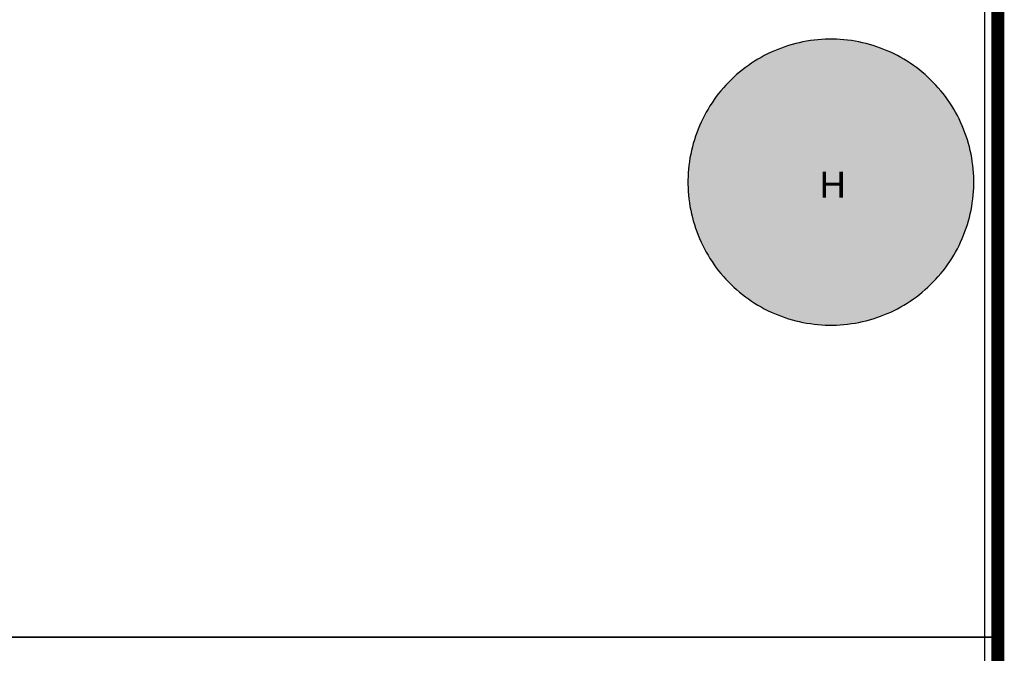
# Model space of a CAD drawing. Header units: millimetres. Extents: x -1.67 to 3.42, y -2.81 to 3.27.
# Tile 25 of 37: x 0.75 to 1.5, y 0.76 to 1.25. Entities that reach past the tile are written whole.
import ezdxf

# ---------------------------------------------------------------- set-up
doc = ezdxf.new("R2010")
doc.units = ezdxf.units.MM
doc.header["$MEASUREMENT"] = 0
for name, color, linetype in [('BottomLayer', 5, 'Continuous'), ('BottomSolder', 6, 'Continuous'), ('DrillDrawing', 1, 'Continuous'), ('Mechanical1', 6, 'Continuous'), ('TopLayer', 1, 'Continuous'), ('TopSolder', 216, 'Continuous')]:
    doc.layers.add(name, color=color, linetype=linetype)
doc.styles.add('Arial', font='arial.ttf', dxfattribs={"height": 0.2})

msp = doc.modelspace()

# ---------------------------------------------------------------- hatches: boundary and pattern name
at = {"layer": 'BottomLayer'}
h = msp.add_hatch(color=5, dxfattribs=at)
edge = h.paths.add_edge_path()
edge.add_arc((1.3715, 1.125), 0.0725, 0, 360)
at = {"layer": 'TopLayer'}
h = msp.add_hatch(color=1, dxfattribs=at)
edge = h.paths.add_edge_path()
edge.add_arc((1.3715, 1.125), 0.0725, 0, 360)
at = {"layer": 'TopSolder'}
h = msp.add_hatch(color=216, dxfattribs=at)
edge = h.paths.add_edge_path()
edge.add_arc((1.3715, 1.125), 0.11, 0, 360)

# ---------------------------------------------------------------- linework, layer by layer
at = {"layer": 'BottomLayer'}
msp.add_line((1.4898, 3.2398), (1.4898, 0.0102), dxfattribs=at)
at = {"layer": 'BottomSolder'}
msp.add_line((1.5, 3.25), (1.5, 0), dxfattribs=at)
at = {"layer": 'Mechanical1', "const_width": 0.01}
msp.add_lwpolyline([(1.5, 0), (1.5, 3.25)], dxfattribs=at)
at = {"layer": 'TopLayer'}
for p, q in [((1.33342, 1.22821), (1.33074, 1.22718)), ((1.33614, 1.22917), (1.33342, 1.22821)), ((1.33888, 1.23006), (1.33614, 1.22917)), ((1.34164, 1.23088), (1.33888, 1.23006)), ((1.34442, 1.23162), (1.34164, 1.23088)), ((1.34722, 1.2323), (1.34442, 1.23162)), ((1.35004, 1.2329), (1.34722, 1.2323)), ((1.35287, 1.23342), (1.35004, 1.2329)), ((1.35571, 1.23387), (1.35287, 1.23342)), ((1.35857, 1.23425), (1.35571, 1.23387)), ((1.36143, 1.23455), (1.35857, 1.23425)), ((1.3643, 1.23477), (1.36143, 1.23455)), ((1.36718, 1.23492), (1.3643, 1.23477)), ((1.37006, 1.235), (1.36718, 1.23492)), ((1.3715, 1.235), (1.37006, 1.235)), ((1.37294, 1.235), (1.3715, 1.235)), ((1.3715, 1.235), (1.3715, 1.235)), ((1.3715, 1.235), (1.3715, 1.235)), ((1.37582, 1.23492), (1.37294, 1.235)), ((1.3787, 1.23477), (1.37582, 1.23492)), ((1.38157, 1.23455), (1.3787, 1.23477)), ((1.38443, 1.23425), (1.38157, 1.23455)), ((1.38729, 1.23387), (1.38443, 1.23425)), ((1.39013, 1.23342), (1.38729, 1.23387)), ((1.39296, 1.2329), (1.39013, 1.23342)), ((1.39578, 1.2323), (1.39296, 1.2329)), ((1.39858, 1.23162), (1.39578, 1.2323)), ((1.40136, 1.23088), (1.39858, 1.23162)), ((1.40412, 1.23006), (1.40136, 1.23088)), ((1.40686, 1.22917), (1.40412, 1.23006)), ((1.40958, 1.22821), (1.40686, 1.22917)), ((1.41226, 1.22718), (1.40958, 1.22821)), ((1.31775, 1.22098), (1.31525, 1.21954)), ((1.32028, 1.22236), (1.31775, 1.22098)), ((1.32284, 1.22366), (1.32028, 1.22236)), ((1.32544, 1.2249), (1.32284, 1.22366)), ((1.32807, 1.22608), (1.32544, 1.2249)), ((1.33074, 1.22718), (1.32807, 1.22608)), ((1.41493, 1.22608), (1.41226, 1.22718)), ((1.41756, 1.2249), (1.41493, 1.22608)), ((1.42016, 1.22366), (1.41756, 1.2249)), ((1.42272, 1.22236), (1.42016, 1.22366)), ((1.42525, 1.22098), (1.42272, 1.22236)), ((1.42775, 1.21954), (1.42525, 1.22098)), ((1.30568, 1.21315), (1.30339, 1.21139)), ((1.30801, 1.21484), (1.30568, 1.21315)), ((1.31038, 1.21647), (1.30801, 1.21484)), ((1.3128, 1.21804), (1.31038, 1.21647)), ((1.31525, 1.21954), (1.3128, 1.21804)), ((1.4302, 1.21804), (1.42775, 1.21954)), ((1.43262, 1.21647), (1.4302, 1.21804)), ((1.43499, 1.21484), (1.43262, 1.21647)), ((1.43732, 1.21315), (1.43499, 1.21484)), ((1.43961, 1.21139), (1.43732, 1.21315)), ((1.29683, 1.20578), (1.29474, 1.2038)), ((1.29897, 1.20771), (1.29683, 1.20578)), ((1.30116, 1.20958), (1.29897, 1.20771)), ((1.30339, 1.21139), (1.30116, 1.20958)), ((1.44184, 1.20958), (1.43961, 1.21139)), ((1.44403, 1.20771), (1.44184, 1.20958)), ((1.44617, 1.20578), (1.44403, 1.20771)), ((1.44826, 1.2038), (1.44617, 1.20578)), ((1.28879, 1.19753), (1.28692, 1.19534)), ((1.29072, 1.19967), (1.28879, 1.19753)), ((1.2927, 1.20176), (1.29072, 1.19967)), ((1.29474, 1.2038), (1.2927, 1.20176)), ((1.4503, 1.20176), (1.44826, 1.2038)), ((1.45228, 1.19967), (1.4503, 1.20176)), ((1.45421, 1.19753), (1.45228, 1.19967)), ((1.45608, 1.19534), (1.45421, 1.19753)), ((1.28335, 1.19082), (1.28166, 1.18849)), ((1.28511, 1.19311), (1.28335, 1.19082)), ((1.28692, 1.19534), (1.28511, 1.19311)), ((1.45789, 1.19311), (1.45608, 1.19534)), ((1.45965, 1.19082), (1.45789, 1.19311)), ((1.46134, 1.18849), (1.45965, 1.19082)), ((1.27846, 1.1837), (1.27696, 1.18125)), ((1.28003, 1.18612), (1.27846, 1.1837)), ((1.28166, 1.18849), (1.28003, 1.18612)), ((1.46297, 1.18612), (1.46134, 1.18849)), ((1.46454, 1.1837), (1.46297, 1.18612)), ((1.46604, 1.18125), (1.46454, 1.1837)), ((1.27414, 1.17622), (1.27284, 1.17366)), ((1.27552, 1.17875), (1.27414, 1.17622)), ((1.27696, 1.18125), (1.27552, 1.17875)), ((1.46748, 1.17875), (1.46604, 1.18125)), ((1.46886, 1.17622), (1.46748, 1.17875)), ((1.47016, 1.17366), (1.46886, 1.17622)), ((1.27042, 1.16843), (1.26932, 1.16576)), ((1.2716, 1.17106), (1.27042, 1.16843)), ((1.27284, 1.17366), (1.2716, 1.17106)), ((1.4714, 1.17106), (1.47016, 1.17366)), ((1.47258, 1.16843), (1.4714, 1.17106)), ((1.47368, 1.16576), (1.47258, 1.16843)), ((1.26733, 1.16036), (1.26644, 1.15762)), ((1.26829, 1.16308), (1.26733, 1.16036)), ((1.26932, 1.16576), (1.26829, 1.16308)), ((1.47471, 1.16308), (1.47368, 1.16576)), ((1.47567, 1.16036), (1.47471, 1.16308)), ((1.47656, 1.15762), (1.47567, 1.16036)), ((1.26488, 1.15208), (1.2642, 1.14928)), ((1.26562, 1.15486), (1.26488, 1.15208)), ((1.26644, 1.15762), (1.26562, 1.15486)), ((1.47738, 1.15486), (1.47656, 1.15762)), ((1.47812, 1.15208), (1.47738, 1.15486)), ((1.4788, 1.14928), (1.47812, 1.15208)), ((1.2636, 1.14646), (1.26308, 1.14363)), ((1.2642, 1.14928), (1.2636, 1.14646)), ((1.4794, 1.14646), (1.4788, 1.14928)), ((1.47992, 1.14363), (1.4794, 1.14646)), ((1.26225, 1.13793), (1.26195, 1.13507)), ((1.26263, 1.14079), (1.26225, 1.13793)), ((1.26308, 1.14363), (1.26263, 1.14079)), ((1.48037, 1.14079), (1.47992, 1.14363)), ((1.48075, 1.13793), (1.48037, 1.14079)), ((1.48105, 1.13507), (1.48075, 1.13793)), ((1.26158, 1.12932), (1.2615, 1.12644)), ((1.26173, 1.13219), (1.26158, 1.12932)), ((1.26195, 1.13507), (1.26173, 1.13219)), ((1.48127, 1.13219), (1.48105, 1.13507)), ((1.48142, 1.12932), (1.48127, 1.13219)), ((1.4815, 1.12644), (1.48142, 1.12932)), ((1.2615, 1.12644), (1.2615, 1.125)), ((1.2615, 1.125), (1.2615, 1.12356)), ((1.2615, 1.12356), (1.26158, 1.12068)), ((1.48142, 1.12068), (1.4815, 1.12356)), ((1.4815, 1.125), (1.4815, 1.12644)), ((1.4815, 1.12356), (1.4815, 1.125)), ((1.26158, 1.12068), (1.26173, 1.1178)), ((1.26173, 1.1178), (1.26195, 1.11493)), ((1.26195, 1.11493), (1.26225, 1.11207)), ((1.48075, 1.11207), (1.48105, 1.11493)), ((1.48105, 1.11493), (1.48127, 1.1178)), ((1.48127, 1.1178), (1.48142, 1.12068)), ((1.26225, 1.11207), (1.26263, 1.10921)), ((1.26263, 1.10921), (1.26308, 1.10637)), ((1.47992, 1.10637), (1.48037, 1.10921)), ((1.48037, 1.10921), (1.48075, 1.11207)), ((1.26308, 1.10637), (1.2636, 1.10354)), ((1.2636, 1.10354), (1.2642, 1.10072)), ((1.2642, 1.10072), (1.26488, 1.09792)), ((1.47812, 1.09792), (1.4788, 1.10072)), ((1.4788, 1.10072), (1.4794, 1.10354)), ((1.4794, 1.10354), (1.47992, 1.10637)), ((1.26488, 1.09792), (1.26562, 1.09514)), ((1.26562, 1.09514), (1.26644, 1.09238)), ((1.26644, 1.09238), (1.26733, 1.08964)), ((1.47567, 1.08964), (1.47656, 1.09238)), ((1.47656, 1.09238), (1.47738, 1.09514)), ((1.47738, 1.09514), (1.47812, 1.09792)), ((1.26733, 1.08964), (1.26829, 1.08692)), ((1.26829, 1.08692), (1.26932, 1.08424)), ((1.26932, 1.08424), (1.27042, 1.08157)), ((1.47258, 1.08157), (1.47368, 1.08424)), ((1.47368, 1.08424), (1.47471, 1.08692)), ((1.47471, 1.08692), (1.47567, 1.08964)), ((1.27042, 1.08157), (1.2716, 1.07894)), ((1.2716, 1.07894), (1.27284, 1.07634)), ((1.27284, 1.07634), (1.27414, 1.07378)), ((1.46886, 1.07378), (1.47016, 1.07634)), ((1.47016, 1.07634), (1.4714, 1.07894)), ((1.4714, 1.07894), (1.47258, 1.08157)), ((1.27414, 1.07378), (1.27552, 1.07125)), ((1.27552, 1.07125), (1.27696, 1.06875)), ((1.27696, 1.06875), (1.27846, 1.0663)), ((1.46454, 1.0663), (1.46604, 1.06875)), ((1.46604, 1.06875), (1.46748, 1.07125)), ((1.46748, 1.07125), (1.46886, 1.07378)), ((1.27846, 1.0663), (1.28003, 1.06388)), ((1.28003, 1.06388), (1.28166, 1.06151)), ((1.28166, 1.06151), (1.28335, 1.05918)), ((1.45965, 1.05918), (1.46134, 1.06151)), ((1.46134, 1.06151), (1.46297, 1.06388)), ((1.46297, 1.06388), (1.46454, 1.0663)), ((1.28335, 1.05918), (1.28511, 1.05689)), ((1.28511, 1.05689), (1.28692, 1.05466)), ((1.28692, 1.05466), (1.28879, 1.05247)), ((1.45421, 1.05247), (1.45608, 1.05466)), ((1.45608, 1.05466), (1.45789, 1.05689)), ((1.45789, 1.05689), (1.45965, 1.05918)), ((1.28879, 1.05247), (1.29072, 1.05033)), ((1.29072, 1.05033), (1.2927, 1.04824)), ((1.2927, 1.04824), (1.29474, 1.0462)), ((1.29474, 1.0462), (1.29683, 1.04422)), ((1.44617, 1.04422), (1.44826, 1.0462)), ((1.44826, 1.0462), (1.4503, 1.04824)), ((1.4503, 1.04824), (1.45228, 1.05033)), ((1.45228, 1.05033), (1.45421, 1.05247)), ((1.29683, 1.04422), (1.29897, 1.04229)), ((1.29897, 1.04229), (1.30116, 1.04042)), ((1.30116, 1.04042), (1.30339, 1.03861)), ((1.30339, 1.03861), (1.30568, 1.03685)), ((1.43732, 1.03685), (1.43961, 1.03861)), ((1.43961, 1.03861), (1.44184, 1.04042)), ((1.44184, 1.04042), (1.44403, 1.04229)), ((1.44403, 1.04229), (1.44617, 1.04422)), ((1.30568, 1.03685), (1.30801, 1.03516)), ((1.30801, 1.03516), (1.31038, 1.03353)), ((1.31038, 1.03353), (1.3128, 1.03196)), ((1.3128, 1.03196), (1.31525, 1.03046)), ((1.42775, 1.03046), (1.4302, 1.03196)), ((1.4302, 1.03196), (1.43262, 1.03353)), ((1.43262, 1.03353), (1.43499, 1.03516)), ((1.43499, 1.03516), (1.43732, 1.03685)), ((1.31525, 1.03046), (1.31775, 1.02902)), ((1.31775, 1.02902), (1.32028, 1.02764)), ((1.32028, 1.02764), (1.32284, 1.02634)), ((1.32284, 1.02634), (1.32544, 1.0251)), ((1.32544, 1.0251), (1.32807, 1.02392)), ((1.32807, 1.02392), (1.33074, 1.02282)), ((1.41226, 1.02282), (1.41493, 1.02392)), ((1.41493, 1.02392), (1.41756, 1.0251)), ((1.41756, 1.0251), (1.42016, 1.02634)), ((1.42016, 1.02634), (1.42272, 1.02764)), ((1.42272, 1.02764), (1.42525, 1.02902)), ((1.42525, 1.02902), (1.42775, 1.03046)), ((1.33074, 1.02282), (1.33342, 1.02179)), ((1.33342, 1.02179), (1.33614, 1.02083)), ((1.33614, 1.02083), (1.33888, 1.01994)), ((1.33888, 1.01994), (1.34164, 1.01912)), ((1.34164, 1.01912), (1.34442, 1.01838)), ((1.34442, 1.01838), (1.34722, 1.0177)), ((1.34722, 1.0177), (1.35004, 1.0171)), ((1.35004, 1.0171), (1.35287, 1.01658)), ((1.35287, 1.01658), (1.35571, 1.01613)), ((1.35571, 1.01613), (1.35857, 1.01575)), ((1.35857, 1.01575), (1.36143, 1.01545)), ((1.38157, 1.01545), (1.38443, 1.01575)), ((1.38443, 1.01575), (1.38729, 1.01613)), ((1.38729, 1.01613), (1.39013, 1.01658)), ((1.39013, 1.01658), (1.39296, 1.0171)), ((1.39296, 1.0171), (1.39578, 1.0177)), ((1.39578, 1.0177), (1.39858, 1.01838)), ((1.39858, 1.01838), (1.40136, 1.01912)), ((1.40136, 1.01912), (1.40412, 1.01994)), ((1.40412, 1.01994), (1.40686, 1.02083)), ((1.40686, 1.02083), (1.40958, 1.02179)), ((1.40958, 1.02179), (1.41226, 1.02282)), ((1.36143, 1.01545), (1.36431, 1.01523)), ((1.36431, 1.01523), (1.36718, 1.01508)), ((1.36718, 1.01508), (1.37006, 1.015)), ((1.37006, 1.015), (1.3715, 1.015)), ((1.3715, 1.015), (1.3715, 1.015)), ((1.3715, 1.015), (1.37294, 1.015)), ((1.37294, 1.015), (1.37582, 1.01508)), ((1.37582, 1.01508), (1.37869, 1.01523)), ((1.37869, 1.01523), (1.38157, 1.01545))]:
    msp.add_line(p, q, dxfattribs=at)
at = {"layer": 'TopSolder'}
for p, q in [((1.5, 2.79818), (1.5, 0.775)), ((0, 0.775), (1.5, 0.775)), ((1.5, 0.775), (0, 0.775)), ((1.5, 0.775), (1.5, 0))]:
    msp.add_line(p, q, dxfattribs=at)

# ---------------------------------------------------------------- texts
at = {"layer": 'DrillDrawing', "style": 'Arial'}
msp.add_text('H', height=0.02, dxfattribs=at).set_placement((1.36284, 1.113))

doc.saveas('drawing.dxf')
